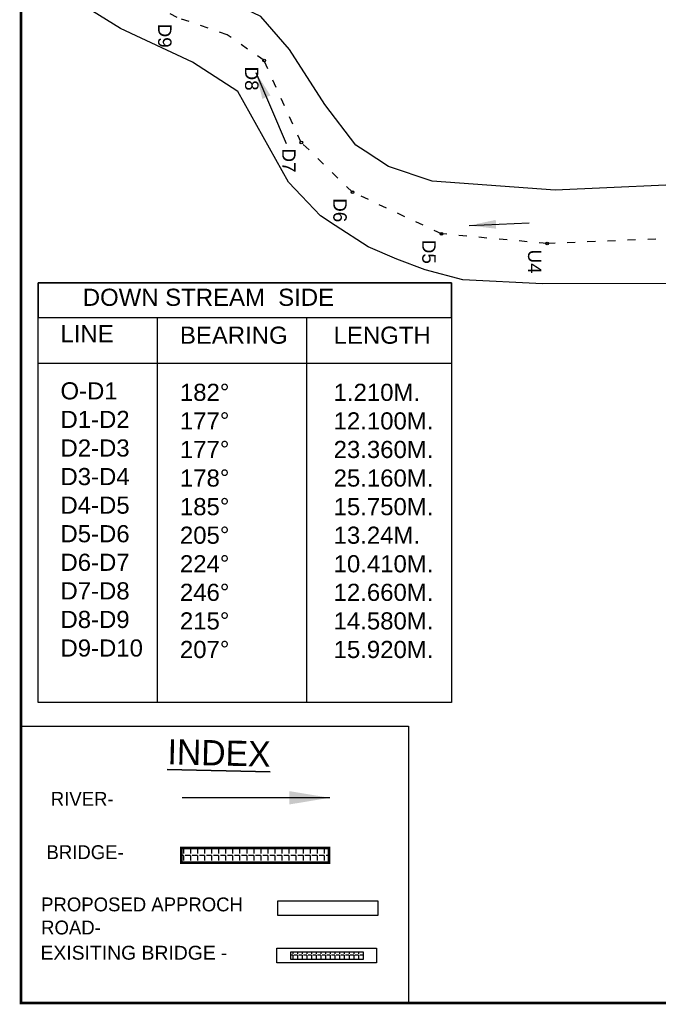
# Model space of a CAD drawing. Header units: millimetres. Extents: x 2526 to 2924, y 877 to 1234.
# Tile 1 of 6: x 2526 to 2621, y 877 to 1024. Entities that reach past the tile are written whole.
import ezdxf

# ---------------------------------------------------------------- set-up
doc = ezdxf.new("R2010")
doc.units = ezdxf.units.MM
doc.linetypes.add('ACAD_ISO03W100', pattern=[30, 12, -18])
doc.layers.add('TEXT', color=7, linetype='Continuous')
doc.styles.add('style2', font='sanss___.ttf', dxfattribs={"height": 6})
doc.styles.add('style4', font='sanss___.ttf', dxfattribs={"height": 7})
doc.dimstyles.get("Standard").update_dxf_attribs({"dimtxt": 0.18, "dimasz": 3.275, "dimexe": 0.18, "dimexo": 0.0625, "dimgap": 0.09, "dimtad": 0, "dimtih": 1, "dimtoh": 1, "dimzin": 0, "dimdsep": 46, "dimtxsty": 'style2', "dimcen": 0.09, "dimadec": 0, "dimazin": 0, "dimtfac": 1, "dimtofl": 0, "dimtmove": 0, "dimatfit": 3, "dimfxl": 0.18, "dimtolj": 1, "dimtzin": 0, "dimarcsym": 0})

msp = doc.modelspace()

# ---------------------------------------------------------------- hatches: boundary and pattern name
h = msp.add_hatch()
h.set_pattern_fill('ANGLE', color=1, scale=0.15, angle=180, style=0)
h.set_pattern_definition([(180, (781.3961, -74.8978), (-1e-16, -1.04775), [0.762, -0.28575]), (270, (781.3961, -74.8978), (1.04775, -2e-16), [0.762, -0.28575])])
h.paths.add_polyline_path([(2549.71, 900.59), (2571.69, 900.59), (2571.69, 898.42), (2549.71, 898.42)])
h = msp.add_hatch()
h.set_pattern_fill('ANGLE', scale=0.1, angle=180, style=0)
h.set_pattern_definition([(180, (817.233, 51.3612), (-9e-17, -0.6985), [0.508, -0.1905]), (270, (817.233, 51.3612), (0.6985, -1e-16), [0.508, -0.1905])])
h.paths.add_polyline_path([(2566.01, 884.03), (2566.01, 885.17), (2576.76, 885.17), (2576.76, 884.03)])

# ---------------------------------------------------------------- linework, layer by layer
at = {"color": 1, "const_width": 0.4}
msp.add_lwpolyline([(2822.17, 1127.55), (2822.17, 877.55), (2525.84, 877.55), (2525.84, 1127.55)], close=True, dxfattribs=at)
for points in [[(2575.67, 1005.14), (2571.07, 1011.21), (2565.8, 1019.38), (2561.55, 1024.31), (2551.07, 1029.35), (2535.7, 1036.86), (2535.7, 1036.86)], [(2727.74, 985.55), (2709.01, 983.88), (2690.27, 983.76), (2673.96, 984.56), (2669.07, 983.9), (2666.79, 983.95), (2652.41, 983.07), (2628.46, 984.56), (2603.44, 984.51), (2591.61, 985.14), (2585.99, 986.63), (2581.79, 988.21), (2577.5, 990.06), (2572.6, 993.21), (2570.4, 994.63), (2567.6, 997.61), (2565.67, 999.68), (2558.13, 1013.17), (2551.36, 1017.52), (2540.63, 1022.51), (2529.59, 1029.43)], [(2756.28, 1001.36), (2708.01, 999.64), (2692.53, 1000.29), (2675.29, 1000.54), (2673.31, 1000.81), (2668.3, 1000.66), (2666.3, 1000.62), (2661.6, 1000.38), (2651.49, 999.81), (2629.53, 999.56), (2605.35, 998.46), (2587.05, 999.81), (2580.52, 1001.99), (2577.04, 1004.25), (2575.67, 1005.14), (2575.67, 1005.14)]]:
    msp.add_lwpolyline(points)
at = {"color": 6, "linetype": 'ACAD_ISO03W100', "ltscale": 0.1}
msp.add_lwpolyline([(2807.86, 996.17), (2797.22, 994.29), (2778.81, 993.88), (2753.05, 992.9), (2728.15, 992.14), (2708.08, 992.32), (2691.97, 993.36), (2675.38, 992.83), (2670.76, 993.05), (2664.77, 993.35), (2652.67, 992.64), (2629.31, 991.55), (2604.16, 990.52), (2588.41, 991.98), (2575.17, 998.17), (2567.56, 1005.57), (2562.03, 1017.75), (2556.53, 1021.59), (2549.1, 1024.14), (2534.89, 1031.31), (2531.06, 1033.73)], dxfattribs=at)
for points in [[(2525.84, 918.73), (2583.49, 918.73), (2583.49, 877.55), (2525.84, 877.55)], [(2549.71, 900.59), (2571.69, 900.59), (2571.69, 898.42), (2549.71, 898.42)]]:
    msp.add_lwpolyline(points, close=True)
at = {"color": 1, "linetype": 'ByBlock', "lineweight": 0, "ltscale": 0.1, "const_width": 0.385}
msp.add_lwpolyline([(2549.71, 900.59), (2571.69, 900.59), (2571.69, 898.42), (2549.71, 898.42)], close=True, dxfattribs=at)
at = {"color": 3}
msp.add_lwpolyline([(2564.06, 892.72), (2578.93, 892.72), (2578.93, 890.55), (2564.06, 890.55)], close=True, dxfattribs=at)
at = {"color": 7}
for points in [[(2563.9, 885.71), (2578.77, 885.71), (2578.77, 883.54), (2563.9, 883.54)], [(2566.01, 884.03), (2566.01, 885.17), (2576.76, 885.17), (2576.76, 884.03)]]:
    msp.add_lwpolyline(points, close=True, dxfattribs=at)
for centre in [(2562.03, 1017.75), (2567.56, 1005.57), (2575.17, 998.17), (2588.41, 991.98), (2604.16, 990.52)]:
    msp.add_circle(centre, 0.206)
at = {"layer": 'TEXT'}
for points in [[(2528.37, 979.54), (2589.9, 979.54), (2589.9, 984.66), (2528.37, 984.66)], [(2528.37, 984.66), (2589.9, 984.66), (2589.9, 922.25), (2528.37, 922.25)]]:
    msp.add_lwpolyline(points, close=True, dxfattribs=at)
for points in [[(2546.12, 979.54), (2546.12, 922.25)], [(2568.34, 979.54), (2568.34, 922.25)], [(2528.37, 972.73), (2589.9, 972.73)]]:
    msp.add_lwpolyline(points, dxfattribs=at)

# ---------------------------------------------------------------- texts
at = {"char_height": 2, "width": 2.1113, "attachment_point": 1, "rotation": 270, "style": 'style4'}
for s, insert in [('D9', (2548.24, 1023.24)), ('D8', (2561.18, 1016.85)), ('D7', (2566.71, 1004.67)), ('D6', (2574.32, 997.27)), ('D5', (2587.56, 991.08)), ('U4', (2603.3, 989.63))]:
    msp.add_mtext(s, dxfattribs=dict(at, insert=insert))
at = {"color": 0, "linetype": 'ByBlock', "lineweight": 35, "insert": (2547.7, 916.8), "char_height": 3.75, "width": 105.5629, "attachment_point": 1, "rotation": 358.6759}
msp.add_mtext('{\\LINDEX}', dxfattribs=at)
at = {"char_height": 2.0625, "attachment_point": 1}
for s, insert, width in [('RIVER-      ', (2530.27, 908.94), 31.3978), ('BRIDGE-      ', (2529.63, 901.01), 31.3978), ('PROPOSED APPROCH ROAD-      ', (2528.83, 893.24), 35.2939), ('{\\fSansSerif|b0|i0|c2|p2;EXISITING BRIDGE} -   ', (2528.73, 886.05), 44.7917)]:
    msp.add_mtext(s, dxfattribs=dict(at, insert=insert, width=width))
at = {"layer": 'TEXT', "char_height": 2.55, "width": 107.0207, "attachment_point": 1, "style": 'style2'}
for s, insert in [('DOWN STREAM  SIDE', (2535.03, 983.81)), ('LINE ^I\\P\\PO-D1\\PD1-D2\\PD2-D3\\PD3-D4\\PD4-D5\\PD5-D6\\PD6-D7\\PD7-D8\\PD8-D9\\PD9-D10', (2531.71, 978.39)), ('BEARING\\P\\P182%%D\\P177%%D\\P177%%D\\P178%%D\\P185%%D\\P205%%D\\P224%%D\\P246%%D\\P215%%D\\P207%%D', (2549.49, 978.17)), ('LENGTH\\P\\P1.210M.\\P12.100M.\\P23.360M.\\P25.160M.\\P15.750M.\\P13.24M.\\P10.410M.\\P12.660M.\\P14.580M.\\P15.920M.', (2572.37, 978.17))]:
    msp.add_mtext(s, dxfattribs=dict(at, insert=insert))

# ---------------------------------------------------------------- leaders
at = {"color": 4}
for points, override in [([(2560.79, 1015.98), (2565.32, 1005.39)], {"dimasz": 4}), ([(2592.54, 993.21), (2601.46, 993.61)], {"dimasz": 4}), ([(2571.8, 908.07), (2549.84, 908.07)], {"dimasz": 6})]:
    msp.add_leader(points, dimstyle='Standard', override=override, dxfattribs=at)

doc.saveas('drawing.dxf')
